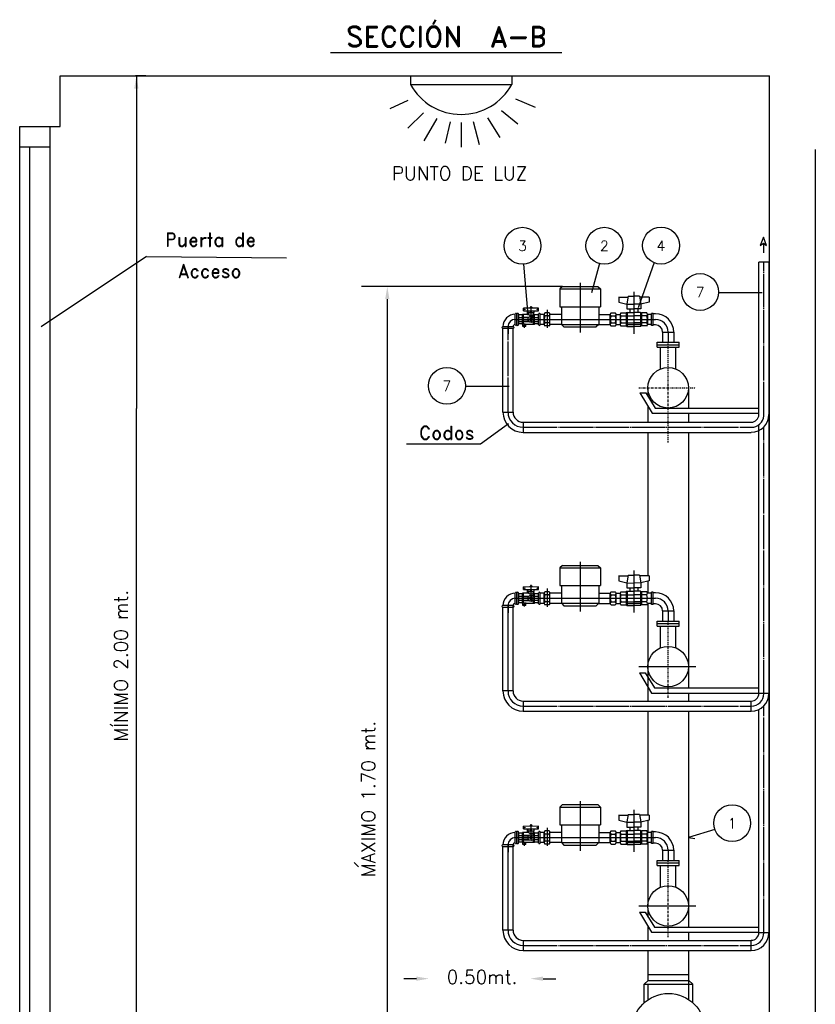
# Model space of a CAD drawing. Header units: millimetres. Extents: x -1738 to -1421, y 322 to 602.
# Tile 2 of 9: x -1738 to -1620, y 456 to 602. Entities that reach past the tile are written whole.
import ezdxf
from ezdxf.enums import TextEntityAlignment as Align

# ---------------------------------------------------------------- set-up
doc = ezdxf.new("R2010")
doc.units = ezdxf.units.MM
doc.linetypes.add('TRAZO_Y_PUNTO', pattern=[1, 0.5, -0.25, 0, -0.25])
doc.linetypes.add('TYZ', pattern=[10.5, 10, -0.25, 0, -0.25])
doc.layers.add('POLIET', color=7, linetype='Continuous')
doc.styles.add('ESTANDAR', font='romans.shx')
doc.styles.add('ROMANC', font='ROMAND.SHX')
doc.styles.add('ROMANS8', font='romans8', dxfattribs={"width": 0.75, "height": 0.1})

msp = doc.modelspace()

# ---------------------------------------------------------------- linework, layer by layer
at = {"lineweight": -3, "ltscale": 0.5}
for p, q in [((-1657.77, 596.76), (-1692.03, 596.76)), ((-1680.2, 593.36), (-1680.2, 592.07)), ((-1665.2, 593.36), (-1665.2, 592.07)), ((-1680.2, 592.07), (-1665.2, 592.07)), ((-1680.6, 589.71), (-1683.25, 588.49)), ((-1664.65, 589.96), (-1661.76, 588.74)), ((-1678.25, 587.9), (-1680.61, 585.59)), ((-1666.74, 588.21), (-1664.32, 586.27)), ((-1676.32, 587.03), (-1678.22, 583.71)), ((-1674.31, 586.55), (-1675.06, 583.37)), ((-1672.7, 586.44), (-1672.7, 582.78)), ((-1670.92, 586.59), (-1670.03, 583.2)), ((-1668.81, 587.16), (-1666.96, 584.23)), ((-1627.96, 569.49), (-1628.41, 568.26)), ((-1628.41, 568.26), (-1627.96, 568.56)), ((-1627.51, 568.26), (-1627.96, 569.49)), ((-1627.96, 568.56), (-1627.51, 568.26)), ((-1627.96, 568.56), (-1627.96, 567.14)), ((-1719.26, 566.59), (-1698.55, 566.41)), ((-1644.13, 565.7), (-1646.5, 559.01)), ((-1628.62, 543.2), (-1628.62, 565.78)), ((-1627.12, 565.78), (-1628.62, 565.78)), ((-1627.12, 466.48), (-1627.12, 565.78)), ((-1652.24, 565.58), (-1653.41, 561.25)), ((-1657.71, 562.17), (-1687.44, 562.17)), ((-1657.71, 562.17), (-1658.09, 561.8)), ((-1658.09, 561.8), (-1652.09, 561.8)), ((-1657.71, 562.17), (-1652.46, 562.17)), ((-1652.46, 562.17), (-1652.09, 561.8)), ((-1647.13, 561.39), (-1647.13, 555.18)), ((-1647.13, 561.39), (-1647.13, 555.18)), ((-1634.59, 561.3), (-1628.12, 561.3)), ((-1683.63, 560.3), (-1683.63, 396.49)), ((-1649.39, 560.61), (-1647.98, 560.61)), ((-1649.38, 560.61), (-1649.38, 559.86)), ((-1649.38, 559.86), (-1648.18, 559.56)), ((-1647.96, 560.72), (-1648.18, 559.59)), ((-1647.96, 560.72), (-1647.13, 560.71)), ((-1646.31, 560.72), (-1647.14, 560.71)), ((-1646.31, 560.72), (-1646.08, 559.59)), ((-1644.88, 560.61), (-1646.29, 560.61)), ((-1644.88, 559.86), (-1646.08, 559.56)), ((-1644.88, 560.61), (-1644.88, 559.86)), ((-1663.48, 558.57), (-1663.48, 558.98)), ((-1662.88, 558.04), (-1662.88, 558.49)), ((-1662.8, 558.31), (-1662.8, 558.57)), ((-1662.54, 558.95), (-1662.54, 558.99)), ((-1662.5, 558.99), (-1662.5, 559.07)), ((-1662.42, 558.31), (-1662.42, 558.46)), ((-1662.35, 556.97), (-1662.35, 559.26)), ((-1662.28, 558.31), (-1662.28, 558.46)), ((-1662.2, 558.99), (-1662.2, 559.07)), ((-1662.16, 558.95), (-1662.16, 558.99)), ((-1661.9, 558.31), (-1661.9, 558.57)), ((-1661.23, 558.57), (-1661.23, 558.98)), ((-1658.09, 559.17), (-1652.09, 559.17)), ((-1648.18, 559.59), (-1648.18, 558.84)), ((-1648.18, 559.56), (-1647.14, 559.55)), ((-1648.18, 558.84), (-1647.13, 558.84)), ((-1647.73, 558.84), (-1647.73, 558.34)), ((-1646.08, 559.56), (-1647.13, 559.55)), ((-1646.08, 558.84), (-1647.13, 558.84)), ((-1646.53, 558.84), (-1646.53, 558.34)), ((-1646.08, 559.59), (-1646.08, 558.84)), ((-1664.68, 556.47), (-1664.68, 558.12)), ((-1664.45, 556.47), (-1664.45, 558.12)), ((-1664.45, 556.47), (-1664.45, 558.12)), ((-1664.23, 556.47), (-1664.23, 558.12)), ((-1664.23, 556.81), (-1664.23, 557.78)), ((-1663.63, 556.54), (-1663.63, 558.04)), ((-1663.55, 556.54), (-1663.55, 558.04)), ((-1663.48, 556.57), (-1663.48, 558.04)), ((-1662.69, 558.04), (-1662.69, 558.31)), ((-1662.01, 558.04), (-1662.01, 558.31)), ((-1661.98, 557.67), (-1661.98, 558.04)), ((-1661.98, 556.54), (-1661.98, 556.92)), ((-1661.9, 556.54), (-1661.9, 558.04)), ((-1661.83, 556.54), (-1661.83, 558.04)), ((-1661.23, 556.47), (-1661.23, 558.12)), ((-1661, 556.47), (-1661, 558.12)), ((-1660.4, 556.54), (-1660.4, 558.04)), ((-1660.4, 556.54), (-1660.4, 558.04)), ((-1660.4, 557.29), (-1643.93, 557.29)), ((-1659.55, 556.54), (-1659.55, 558.04)), ((-1650.62, 556.54), (-1650.62, 558.04)), ((-1649.77, 556.54), (-1649.77, 558.04)), ((-1649.16, 558.04), (-1649.16, 556.54)), ((-1648.11, 558.34), (-1648.26, 558.27)), ((-1648.26, 558.27), (-1648.26, 556.32)), ((-1648.11, 558.34), (-1648.11, 556.24)), ((-1646.16, 558.34), (-1646.01, 558.27)), ((-1646.16, 558.34), (-1646.16, 556.24)), ((-1646.01, 558.27), (-1646.01, 556.32)), ((-1645.11, 558.04), (-1645.11, 556.54)), ((-1644.5, 556.39), (-1644.5, 558.19)), ((-1644.27, 556.39), (-1644.27, 558.19)), ((-1666.59, 555.98), (-1664.94, 555.98)), ((-1666.51, 543.57), (-1666.51, 555.98)), ((-1665.01, 543.57), (-1665.01, 555.98)), ((-1663.55, 556.24), (-1663.55, 556.54)), ((-1663.32, 556.06), (-1663.32, 556.54)), ((-1663.1, 556.24), (-1663.1, 556.54)), ((-1657.86, 556.55), (-1657.49, 556.17)), ((-1657.86, 556.55), (-1652.31, 556.55)), ((-1657.49, 556.17), (-1652.69, 556.17)), ((-1655.09, 556.36), (-1655.09, 555.34)), ((-1652.31, 556.55), (-1652.69, 556.17)), ((-1648.26, 556.32), (-1648.11, 556.24)), ((-1646.01, 556.32), (-1646.16, 556.24)), ((-1642.88, 555.42), (-1641.23, 555.42)), ((-1642.88, 555.42), (-1642.87, 553.92)), ((-1642.06, 555.42), (-1642.05, 553.92)), ((-1641.23, 555.42), (-1641.22, 553.92)), ((-1643.7, 553.92), (-1640.4, 553.92)), ((-1643.7, 553.17), (-1643.7, 553.92)), ((-1643.7, 553.55), (-1640.4, 553.55)), ((-1643.7, 553.17), (-1640.4, 553.17)), ((-1643.17, 549.95), (-1643.17, 553.17)), ((-1640.92, 549.95), (-1640.92, 553.17)), ((-1640.4, 553.17), (-1640.4, 553.92)), ((-1672.07, 547.41), (-1665.6, 547.41)), ((-1645.05, 547.17), (-1645.05, 545.92)), ((-1639.05, 547.17), (-1639.05, 544.17)), ((-1646.23, 546.42), (-1645.35, 546.42)), ((-1646.23, 546.42), (-1644.42, 543.42)), ((-1645.35, 546.42), (-1643.99, 544.17)), ((-1645.05, 544.46), (-1645.05, 542.07)), ((-1643.99, 544.17), (-1628.62, 544.17)), ((-1666.51, 543.57), (-1665.01, 543.57)), ((-1644.42, 543.42), (-1628.62, 543.42)), ((-1639.05, 543.42), (-1639.05, 542.07)), ((-1669.84, 538.88), (-1665.7, 541.9)), ((-1663.51, 542.07), (-1629.75, 542.07)), ((-1663.51, 542.07), (-1663.51, 540.57)), ((-1663.51, 542.07), (-1663.51, 540.57)), ((-1628.62, 501.91), (-1628.62, 541.68)), ((-1663.51, 540.57), (-1629.75, 540.57)), ((-1645.05, 540.57), (-1645.05, 519.32)), ((-1639.05, 540.57), (-1639.05, 502.72)), ((-1680.79, 538.88), (-1669.84, 538.88)), ((-1657.71, 520.88), (-1658.09, 520.51)), ((-1658.09, 520.51), (-1655.09, 520.51)), ((-1657.71, 520.88), (-1655.09, 520.88)), ((-1655.09, 520.88), (-1652.46, 520.88)), ((-1655.09, 520.51), (-1652.09, 520.51)), ((-1652.46, 520.88), (-1652.09, 520.51)), ((-1649.39, 519.33), (-1647.98, 519.32)), ((-1649.38, 519.33), (-1649.38, 518.58)), ((-1647.96, 519.43), (-1648.18, 518.3)), ((-1647.96, 519.43), (-1647.13, 519.42)), ((-1646.31, 519.43), (-1647.14, 519.42)), ((-1647.13, 520.11), (-1647.13, 513.89)), ((-1647.13, 520.11), (-1647.13, 513.89)), ((-1646.31, 519.43), (-1646.08, 518.3)), ((-1644.88, 519.33), (-1646.29, 519.32)), ((-1644.88, 519.33), (-1644.88, 518.58)), ((-1663.48, 517.28), (-1663.48, 517.69)), ((-1662.54, 517.66), (-1662.54, 517.7)), ((-1662.5, 517.7), (-1662.5, 517.78)), ((-1662.35, 515.68), (-1662.35, 517.97)), ((-1662.2, 517.7), (-1662.2, 517.78)), ((-1662.16, 517.66), (-1662.16, 517.7)), ((-1661.23, 517.28), (-1661.23, 517.69)), ((-1658.09, 517.88), (-1655.09, 517.88)), ((-1655.09, 517.88), (-1652.09, 517.88)), ((-1649.38, 518.58), (-1648.18, 518.27)), ((-1648.18, 518.3), (-1648.18, 517.55)), ((-1648.18, 518.27), (-1647.14, 518.26)), ((-1648.18, 517.55), (-1647.13, 517.55)), ((-1647.73, 517.55), (-1647.73, 517.05)), ((-1646.08, 518.27), (-1647.13, 518.26)), ((-1646.08, 517.55), (-1647.13, 517.55)), ((-1646.53, 517.55), (-1646.53, 517.05)), ((-1644.88, 518.58), (-1646.08, 518.27)), ((-1646.08, 518.3), (-1646.08, 517.55)), ((-1645.05, 518.53), (-1645.05, 516.75)), ((-1645.05, 518.53), (-1645.05, 516.75)), ((-1664.68, 515.18), (-1664.68, 516.83)), ((-1664.45, 515.18), (-1664.45, 516.83)), ((-1664.45, 515.18), (-1664.45, 516.83)), ((-1664.23, 515.18), (-1664.23, 516.83)), ((-1664.23, 515.52), (-1664.23, 516.49)), ((-1663.63, 515.25), (-1663.63, 516.75)), ((-1663.55, 515.25), (-1663.55, 516.75)), ((-1663.48, 515.28), (-1663.48, 516.75)), ((-1662.88, 516.75), (-1662.88, 517.2)), ((-1662.8, 517.02), (-1662.8, 517.28)), ((-1662.69, 516.75), (-1662.69, 517.02)), ((-1662.42, 517.02), (-1662.42, 517.17)), ((-1662.28, 517.02), (-1662.28, 517.17)), ((-1662.01, 516.75), (-1662.01, 517.02)), ((-1661.98, 516.38), (-1661.98, 516.75)), ((-1661.9, 517.02), (-1661.9, 517.28)), ((-1661.9, 515.25), (-1661.9, 516.75)), ((-1661.83, 515.25), (-1661.83, 516.75)), ((-1661.23, 515.18), (-1661.23, 516.83)), ((-1661, 515.18), (-1661, 516.83)), ((-1660.4, 515.25), (-1660.4, 516.75)), ((-1660.4, 515.25), (-1660.4, 516.75)), ((-1659.55, 515.25), (-1659.55, 516.75)), ((-1650.62, 515.25), (-1650.62, 516.75)), ((-1649.77, 515.25), (-1649.77, 516.75)), ((-1649.16, 516.75), (-1649.16, 515.25)), ((-1648.11, 517.05), (-1648.26, 516.98)), ((-1648.26, 516.98), (-1648.26, 515.03)), ((-1648.11, 517.05), (-1648.11, 514.95)), ((-1646.16, 517.05), (-1646.16, 514.95)), ((-1646.16, 517.05), (-1646.01, 516.98)), ((-1646.01, 516.98), (-1646.01, 515.03)), ((-1644.5, 515.1), (-1644.5, 516.9)), ((-1644.27, 515.1), (-1644.27, 516.9)), ((-1666.59, 514.69), (-1664.94, 514.69)), ((-1666.51, 502.28), (-1666.51, 514.69)), ((-1665.76, 502.28), (-1665.76, 514.92)), ((-1665.01, 502.28), (-1665.01, 514.92)), ((-1663.55, 514.95), (-1663.55, 515.25)), ((-1663.32, 514.77), (-1663.32, 515.25)), ((-1663.1, 514.95), (-1663.1, 515.25)), ((-1661.98, 515.25), (-1661.98, 515.63)), ((-1660.4, 516), (-1655.09, 516)), ((-1657.86, 515.26), (-1655.09, 515.26)), ((-1657.86, 515.26), (-1657.49, 514.88)), ((-1657.49, 514.88), (-1655.09, 514.88)), ((-1655.09, 516), (-1643.93, 516)), ((-1655.09, 515.26), (-1652.31, 515.26)), ((-1655.09, 515.07), (-1655.09, 514.05)), ((-1655.09, 515.07), (-1655.09, 514.05)), ((-1655.09, 514.88), (-1652.69, 514.88)), ((-1652.31, 515.26), (-1652.69, 514.88)), ((-1648.26, 515.03), (-1648.11, 514.95)), ((-1646.01, 515.03), (-1646.16, 514.95)), ((-1645.05, 515.25), (-1645.05, 505.88)), ((-1642.88, 514.13), (-1641.23, 514.13)), ((-1642.88, 514.13), (-1642.87, 512.63)), ((-1642.06, 514.13), (-1642.05, 512.63)), ((-1641.23, 514.13), (-1641.22, 512.63)), ((-1645.05, 512.31), (-1645.05, 500.78)), ((-1643.7, 512.63), (-1640.4, 512.63)), ((-1643.7, 511.88), (-1643.7, 512.63)), ((-1643.7, 512.26), (-1640.4, 512.26)), ((-1643.7, 511.88), (-1640.4, 511.88)), ((-1643.17, 508.66), (-1643.17, 511.88)), ((-1640.92, 508.66), (-1640.92, 511.88)), ((-1640.4, 511.88), (-1640.4, 512.63)), ((-1646.38, 505.88), (-1637.98, 505.88)), ((-1646.38, 505.88), (-1637.98, 505.88)), ((-1639, 502.72), (-1639, 505.88)), ((-1646.32, 504.97), (-1645.45, 504.97)), ((-1646.32, 504.97), (-1644.51, 501.97)), ((-1645.45, 504.97), (-1644.09, 502.72)), ((-1645, 504.24), (-1645, 505.36)), ((-1665.01, 502.28), (-1666.51, 502.28)), ((-1645, 500.78), (-1645, 502.78)), ((-1644.51, 501.97), (-1628.62, 501.97)), ((-1644.09, 502.72), (-1628.62, 502.72)), ((-1639.05, 501.97), (-1639.05, 500.78)), ((-1639, 500.78), (-1639, 501.97)), ((-1627.12, 501.91), (-1628.62, 501.91)), ((-1663.51, 500.78), (-1629.75, 500.78)), ((-1663.51, 500.78), (-1663.51, 499.28)), ((-1629.75, 499.28), (-1629.75, 500.78)), ((-1663.51, 499.28), (-1629.75, 499.28)), ((-1645.05, 499.28), (-1645.05, 483.9)), ((-1639.05, 499.28), (-1639.05, 486.66)), ((-1628.62, 498.73), (-1628.62, 499.53)), ((-1628.62, 466.48), (-1628.62, 498.73)), ((-1645.05, 496.1), (-1645.05, 483.9)), ((-1639.05, 496.1), (-1639.05, 470.45)), ((-1657.71, 485.45), (-1658.09, 485.08)), ((-1657.71, 485.45), (-1655.09, 485.45)), ((-1655.09, 485.45), (-1652.46, 485.45)), ((-1652.46, 485.45), (-1652.09, 485.08)), ((-1658.09, 485.08), (-1655.09, 485.08)), ((-1655.09, 485.08), (-1652.09, 485.08)), ((-1647.96, 484), (-1648.18, 482.88)), ((-1647.96, 484), (-1647.13, 484)), ((-1646.31, 484), (-1647.14, 484)), ((-1647.13, 484.68), (-1647.13, 478.46)), ((-1647.13, 484.68), (-1647.13, 478.46)), ((-1646.31, 484), (-1646.08, 482.88)), ((-1662.35, 480.25), (-1662.35, 482.54)), ((-1649.39, 483.9), (-1647.98, 483.89)), ((-1649.38, 483.9), (-1649.38, 483.15)), ((-1649.38, 483.15), (-1648.18, 482.84)), ((-1648.18, 482.88), (-1648.18, 482.13)), ((-1648.18, 482.84), (-1647.14, 482.83)), ((-1646.08, 482.84), (-1647.13, 482.83)), ((-1644.88, 483.9), (-1646.29, 483.89)), ((-1644.88, 483.15), (-1646.08, 482.84)), ((-1646.08, 482.88), (-1646.08, 482.13)), ((-1645.05, 483.11), (-1645.05, 481.33)), ((-1644.88, 483.9), (-1644.88, 483.15)), ((-1664.68, 479.75), (-1664.68, 481.4)), ((-1664.45, 479.75), (-1664.45, 481.4)), ((-1664.45, 479.75), (-1664.45, 481.4)), ((-1664.23, 479.75), (-1664.23, 481.4)), ((-1663.63, 479.83), (-1663.63, 481.33)), ((-1663.55, 479.83), (-1663.55, 481.33)), ((-1663.48, 481.85), (-1663.48, 482.27)), ((-1663.48, 479.85), (-1663.48, 481.33)), ((-1662.88, 481.33), (-1662.88, 481.77)), ((-1662.8, 481.59), (-1662.8, 481.85)), ((-1662.69, 481.33), (-1662.69, 481.59)), ((-1662.54, 482.23), (-1662.54, 482.27)), ((-1662.5, 482.27), (-1662.5, 482.35)), ((-1662.42, 481.59), (-1662.42, 481.74)), ((-1662.28, 481.59), (-1662.28, 481.74)), ((-1662.2, 482.27), (-1662.2, 482.35)), ((-1662.16, 482.23), (-1662.16, 482.27)), ((-1662.01, 481.33), (-1662.01, 481.59)), ((-1661.98, 480.95), (-1661.98, 481.33)), ((-1661.9, 481.59), (-1661.9, 481.85)), ((-1661.9, 479.83), (-1661.9, 481.33)), ((-1661.83, 479.83), (-1661.83, 481.33)), ((-1661.23, 481.85), (-1661.23, 482.27)), ((-1661.23, 479.75), (-1661.23, 481.4)), ((-1661, 479.75), (-1661, 481.4)), ((-1660.4, 479.83), (-1660.4, 481.33)), ((-1660.4, 479.83), (-1660.4, 481.33)), ((-1659.55, 479.83), (-1659.55, 481.33)), ((-1658.09, 482.45), (-1655.09, 482.45)), ((-1655.09, 482.45), (-1652.09, 482.45)), ((-1650.62, 479.83), (-1650.62, 481.33)), ((-1649.77, 479.83), (-1649.77, 481.33)), ((-1649.16, 481.33), (-1649.16, 479.83)), ((-1648.11, 481.63), (-1648.26, 481.55)), ((-1648.26, 481.55), (-1648.26, 479.6)), ((-1648.18, 482.13), (-1647.13, 482.12)), ((-1648.11, 481.63), (-1648.11, 479.53)), ((-1647.73, 482.13), (-1647.73, 481.63)), ((-1646.08, 482.13), (-1647.13, 482.12)), ((-1646.53, 482.13), (-1646.53, 481.63)), ((-1646.16, 481.63), (-1646.16, 479.53)), ((-1646.16, 481.63), (-1646.01, 481.55)), ((-1646.01, 481.55), (-1646.01, 479.6)), ((-1645.11, 481.33), (-1645.11, 479.83)), ((-1644.5, 479.68), (-1644.5, 481.48)), ((-1644.27, 479.68), (-1644.27, 481.48)), ((-1635.14, 481.76), (-1639.05, 480.57)), ((-1664.23, 480.09), (-1664.23, 481.07)), ((-1663.55, 479.53), (-1663.55, 479.83)), ((-1663.32, 479.35), (-1663.32, 479.83)), ((-1663.1, 479.53), (-1663.1, 479.83)), ((-1661.98, 479.83), (-1661.98, 480.2)), ((-1660.4, 480.58), (-1655.09, 480.58)), ((-1657.86, 479.83), (-1655.09, 479.83)), ((-1657.86, 479.83), (-1657.49, 479.45)), ((-1655.09, 480.58), (-1643.93, 480.58)), ((-1655.09, 479.83), (-1652.31, 479.83)), ((-1655.09, 479.64), (-1655.09, 478.63)), ((-1655.09, 479.64), (-1655.09, 478.63)), ((-1652.31, 479.83), (-1652.69, 479.45)), ((-1645.05, 479.83), (-1645.05, 470.45)), ((-1639.05, 480.57), (-1638.12, 480.45)), ((-1666.59, 479.27), (-1664.94, 479.27)), ((-1666.51, 466.85), (-1666.51, 479.27)), ((-1665.76, 466.85), (-1665.76, 479.49)), ((-1665.01, 466.85), (-1665.01, 479.49)), ((-1657.49, 479.45), (-1655.09, 479.45)), ((-1655.09, 479.45), (-1652.69, 479.45)), ((-1648.26, 479.6), (-1648.11, 479.53)), ((-1646.01, 479.6), (-1646.16, 479.53)), ((-1642.88, 478.7), (-1641.23, 478.7)), ((-1642.88, 478.7), (-1642.87, 477.2)), ((-1642.06, 478.7), (-1642.05, 477.2)), ((-1641.23, 478.7), (-1641.22, 477.2)), ((-1687.88, 476.22), (-1688.55, 476.86)), ((-1643.7, 477.2), (-1640.4, 477.2)), ((-1643.7, 476.45), (-1643.7, 477.2)), ((-1643.7, 476.83), (-1640.4, 476.83)), ((-1640.4, 476.45), (-1640.4, 477.2)), ((-1643.7, 476.45), (-1640.4, 476.45)), ((-1643.17, 473.24), (-1643.17, 476.45)), ((-1640.92, 473.24), (-1640.92, 476.45)), ((-1646.38, 470.45), (-1637.98, 470.45)), ((-1646.38, 470.45), (-1637.98, 470.45)), ((-1646.32, 469.55), (-1645.45, 469.55)), ((-1646.32, 469.55), (-1644.51, 466.55)), ((-1645.45, 469.55), (-1644.09, 467.3)), ((-1645, 468.81), (-1645, 469.94)), ((-1639, 467.3), (-1639, 470.45)), ((-1665.01, 466.85), (-1666.51, 466.85)), ((-1645, 465.35), (-1645, 467.36)), ((-1644.51, 466.55), (-1628.62, 466.55)), ((-1644.09, 467.3), (-1628.62, 467.3)), ((-1639, 465.35), (-1639, 466.55)), ((-1663.51, 465.35), (-1629.75, 465.35)), ((-1663.51, 465.35), (-1663.51, 463.85)), ((-1629.75, 463.85), (-1629.75, 465.35)), ((-1627.12, 466.48), (-1628.62, 466.48)), ((-1663.51, 463.85), (-1629.75, 463.85)), ((-1645, 459.39), (-1645, 463.85)), ((-1639, 456.58), (-1639, 463.85)), ((-1645, 459.39), (-1645.6, 458.89)), ((-1645, 460.29), (-1639, 460.29)), ((-1645, 459.39), (-1639, 459.39)), ((-1639, 459.39), (-1638.4, 458.89)), ((-1645.6, 458.89), (-1638.4, 458.89)), ((-1645.6, 456.11), (-1645.6, 458.89)), ((-1645.05, 458.89), (-1645.05, 456.54)), ((-1639.05, 458.89), (-1639.05, 456.6)), ((-1638.4, 456.11), (-1638.4, 458.89))]:
    msp.add_line(p, q, dxfattribs=at)
at = {"color": 1, "lineweight": -3, "ltscale": 0.5}
for p, q in [((-1732.05, 593.36), (-1627.05, 593.36)), ((-1732.05, 585.86), (-1732.05, 593.36)), ((-1627.05, 396.49), (-1627.05, 593.36)), ((-1738.05, 396.49), (-1738.05, 585.86)), ((-1738.05, 585.86), (-1732.05, 585.86)), ((-1733.55, 396.49), (-1733.55, 585.86)), ((-1738.05, 582.86), (-1733.55, 582.86)), ((-1736.55, 396.49), (-1736.55, 582.86)), ((-1620.27, 582.44), (-1620.27, 407.24))]:
    msp.add_line(p, q, dxfattribs=at)
at = {"color": 0, "linetype": 'ByBlock', "lineweight": -3, "ltscale": 0.5}
for p, q in [((-1719.35, 593.36), (-1720.91, 593.36)), ((-1720.78, 593.36), (-1720.78, 544.1)), ((-1720.78, 398.37), (-1720.78, 544.1)), ((-1679.33, 459.68), (-1681.2, 459.68)), ((-1660.58, 459.68), (-1658.7, 459.68))]:
    msp.add_line(p, q, dxfattribs=at)
at = {"linetype": 'TYZ', "lineweight": -3, "ltscale": 0.5}
for p, q in [((-1627.87, 543.01), (-1627.87, 565.78)), ((-1665.76, 543.57), (-1665.76, 556.21)), ((-1663.51, 541.32), (-1629.75, 541.32)), ((-1627.87, 501.91), (-1627.87, 541.36)), ((-1627.87, 466.48), (-1627.87, 500.07)), ((-1663.51, 500.03), (-1629.75, 500.03)), ((-1663.51, 464.6), (-1629.75, 464.6))]:
    msp.add_line(p, q, dxfattribs=at)
at = {"linetype": 'Continuous', "lineweight": -3, "ltscale": 0.5}
for p, q in [((-1658.09, 561.8), (-1658.09, 559.17)), ((-1655.09, 562.69), (-1655.09, 555.51)), ((-1652.09, 561.8), (-1652.09, 559.17)), ((-1657.86, 559.17), (-1657.86, 556.55)), ((-1652.31, 559.17), (-1652.31, 556.55)), ((-1663.63, 557.97), (-1664.16, 557.97)), ((-1662.69, 558.04), (-1663.63, 558.04)), ((-1661.83, 558.04), (-1662.01, 558.04)), ((-1661.29, 557.97), (-1661.83, 557.97)), ((-1660.4, 558.04), (-1661, 558.04)), ((-1659.66, 558.27), (-1660.29, 558.27)), ((-1659.66, 557.82), (-1660.29, 557.82)), ((-1657.86, 558.04), (-1659.55, 558.04)), ((-1659.15, 558.04), (-1659.55, 558.04)), ((-1652.31, 558.04), (-1650.62, 558.04)), ((-1651.02, 558.04), (-1650.62, 558.04)), ((-1650.51, 558.27), (-1649.89, 558.27)), ((-1650.51, 557.82), (-1649.89, 557.82)), ((-1649.77, 558.04), (-1649.16, 558.04)), ((-1649.05, 558.27), (-1648.26, 558.27)), ((-1649.05, 557.82), (-1648.26, 557.82)), ((-1648.11, 558.34), (-1647.13, 558.34)), ((-1648.11, 557.82), (-1647.13, 557.82)), ((-1646.16, 558.34), (-1647.13, 558.34)), ((-1646.16, 557.82), (-1647.13, 557.82)), ((-1645.22, 558.27), (-1646.01, 558.27)), ((-1645.22, 557.82), (-1646.01, 557.82)), ((-1644.5, 558.04), (-1645.11, 558.04)), ((-1644.27, 558.19), (-1644.5, 558.19)), ((-1643.93, 558.12), (-1644.27, 558.12)), ((-1663.63, 556.62), (-1664.16, 556.62)), ((-1663.55, 556.54), (-1663.63, 556.54)), ((-1663.1, 556.32), (-1663.55, 556.32)), ((-1663.1, 556.24), (-1663.55, 556.24)), ((-1661.83, 556.54), (-1663.1, 556.54)), ((-1661.29, 556.62), (-1661.83, 556.62)), ((-1660.4, 556.54), (-1661, 556.54)), ((-1659.66, 556.77), (-1660.29, 556.77)), ((-1659.66, 556.32), (-1660.29, 556.32)), ((-1657.86, 556.54), (-1659.55, 556.54)), ((-1659.15, 556.54), (-1659.55, 556.54)), ((-1652.31, 556.54), (-1650.62, 556.54)), ((-1651.02, 556.54), (-1650.62, 556.54)), ((-1650.51, 556.77), (-1649.89, 556.77)), ((-1650.51, 556.32), (-1649.89, 556.32)), ((-1649.77, 556.54), (-1649.16, 556.54)), ((-1649.05, 556.77), (-1648.26, 556.77)), ((-1649.05, 556.32), (-1648.26, 556.32)), ((-1648.11, 556.77), (-1647.13, 556.77)), ((-1648.11, 556.54), (-1647.13, 556.54)), ((-1648.11, 556.24), (-1647.13, 556.24)), ((-1646.16, 556.77), (-1647.13, 556.77)), ((-1646.16, 556.54), (-1647.13, 556.54)), ((-1646.16, 556.24), (-1647.13, 556.24)), ((-1645.22, 556.77), (-1646.01, 556.77)), ((-1645.22, 556.32), (-1646.01, 556.32)), ((-1644.5, 556.54), (-1645.11, 556.54)), ((-1644.27, 556.39), (-1644.5, 556.39)), ((-1643.93, 556.47), (-1644.27, 556.47)), ((-1658.09, 520.51), (-1658.09, 517.88)), ((-1655.09, 521.4), (-1655.09, 514.22)), ((-1655.09, 521.4), (-1655.09, 514.22)), ((-1652.09, 520.51), (-1652.09, 517.88)), ((-1657.86, 517.88), (-1657.86, 515.26)), ((-1652.31, 517.88), (-1652.31, 515.26)), ((-1663.63, 516.68), (-1664.16, 516.68)), ((-1662.69, 516.75), (-1663.63, 516.75)), ((-1661.83, 516.75), (-1662.01, 516.75)), ((-1661.29, 516.68), (-1661.83, 516.68)), ((-1660.4, 516.75), (-1661, 516.75)), ((-1659.66, 516.98), (-1660.29, 516.98)), ((-1659.66, 516.53), (-1660.29, 516.53)), ((-1659.15, 516.75), (-1659.55, 516.75)), ((-1657.86, 516.75), (-1659.55, 516.75)), ((-1652.31, 516.75), (-1650.62, 516.75)), ((-1651.02, 516.75), (-1650.62, 516.75)), ((-1650.51, 516.98), (-1649.89, 516.98)), ((-1650.51, 516.53), (-1649.89, 516.53)), ((-1649.77, 516.75), (-1649.16, 516.75)), ((-1649.05, 516.98), (-1648.26, 516.98)), ((-1649.05, 516.53), (-1648.26, 516.53)), ((-1648.11, 517.05), (-1647.13, 517.05)), ((-1648.11, 516.53), (-1647.13, 516.53)), ((-1646.16, 517.05), (-1647.13, 517.05)), ((-1646.16, 516.53), (-1647.13, 516.53)), ((-1645.22, 516.98), (-1646.01, 516.98)), ((-1645.22, 516.53), (-1646.01, 516.53)), ((-1644.5, 516.75), (-1645.11, 516.75)), ((-1644.27, 516.9), (-1644.5, 516.9)), ((-1643.93, 516.83), (-1644.27, 516.83)), ((-1663.63, 515.33), (-1664.16, 515.33)), ((-1663.55, 515.25), (-1663.63, 515.25)), ((-1663.1, 515.03), (-1663.55, 515.03)), ((-1663.1, 514.95), (-1663.55, 514.95)), ((-1661.83, 515.25), (-1663.1, 515.25)), ((-1661.29, 515.33), (-1661.83, 515.33)), ((-1660.4, 515.25), (-1661, 515.25)), ((-1659.66, 515.48), (-1660.29, 515.48)), ((-1659.66, 515.03), (-1660.29, 515.03)), ((-1659.15, 515.25), (-1659.55, 515.25)), ((-1657.86, 515.25), (-1659.55, 515.25)), ((-1652.31, 515.25), (-1650.62, 515.25)), ((-1651.02, 515.25), (-1650.62, 515.25)), ((-1650.51, 515.48), (-1649.89, 515.48)), ((-1650.51, 515.03), (-1649.89, 515.03)), ((-1649.77, 515.25), (-1649.16, 515.25)), ((-1649.05, 515.48), (-1648.26, 515.48)), ((-1649.05, 515.03), (-1648.26, 515.03)), ((-1648.11, 515.48), (-1647.13, 515.48)), ((-1648.11, 515.25), (-1647.13, 515.25)), ((-1648.11, 514.95), (-1647.13, 514.95)), ((-1646.16, 515.48), (-1647.13, 515.48)), ((-1646.16, 515.25), (-1647.13, 515.25)), ((-1646.16, 514.95), (-1647.13, 514.95)), ((-1645.22, 515.48), (-1646.01, 515.48)), ((-1645.22, 515.03), (-1646.01, 515.03)), ((-1644.5, 515.25), (-1645.11, 515.25)), ((-1644.27, 515.1), (-1644.5, 515.1)), ((-1643.93, 515.18), (-1644.27, 515.18)), ((-1655.09, 485.98), (-1655.09, 478.8)), ((-1655.09, 485.98), (-1655.09, 478.8)), ((-1658.09, 485.08), (-1658.09, 482.45)), ((-1652.09, 485.08), (-1652.09, 482.45)), ((-1663.63, 481.25), (-1664.16, 481.25)), ((-1662.69, 481.33), (-1663.63, 481.33)), ((-1661.83, 481.33), (-1662.01, 481.33)), ((-1661.29, 481.25), (-1661.83, 481.25)), ((-1660.4, 481.33), (-1661, 481.33)), ((-1659.66, 481.55), (-1660.29, 481.55)), ((-1659.66, 481.1), (-1660.29, 481.1)), ((-1659.15, 481.33), (-1659.55, 481.33)), ((-1657.86, 481.33), (-1659.55, 481.33)), ((-1657.86, 482.45), (-1657.86, 479.83)), ((-1652.31, 482.45), (-1652.31, 479.83)), ((-1652.31, 481.33), (-1650.62, 481.33)), ((-1651.02, 481.33), (-1650.62, 481.33)), ((-1650.51, 481.55), (-1649.89, 481.55)), ((-1650.51, 481.1), (-1649.89, 481.1)), ((-1649.77, 481.33), (-1649.16, 481.33)), ((-1649.05, 481.55), (-1648.26, 481.55)), ((-1649.05, 481.1), (-1648.26, 481.1)), ((-1648.11, 481.63), (-1647.13, 481.63)), ((-1648.11, 481.1), (-1647.13, 481.1)), ((-1646.16, 481.63), (-1647.13, 481.63)), ((-1646.16, 481.1), (-1647.13, 481.1)), ((-1645.22, 481.55), (-1646.01, 481.55)), ((-1645.22, 481.1), (-1646.01, 481.1)), ((-1644.5, 481.33), (-1645.11, 481.33)), ((-1644.27, 481.48), (-1644.5, 481.48)), ((-1643.93, 481.4), (-1644.27, 481.4)), ((-1663.63, 479.9), (-1664.16, 479.9)), ((-1663.55, 479.83), (-1663.63, 479.83)), ((-1661.83, 479.83), (-1663.1, 479.83)), ((-1661.29, 479.9), (-1661.83, 479.9)), ((-1660.4, 479.83), (-1661, 479.83)), ((-1659.66, 480.05), (-1660.29, 480.05)), ((-1659.15, 479.83), (-1659.55, 479.83)), ((-1657.86, 479.83), (-1659.55, 479.83)), ((-1652.31, 479.83), (-1650.62, 479.83)), ((-1651.02, 479.83), (-1650.62, 479.83)), ((-1650.51, 480.05), (-1649.89, 480.05)), ((-1649.77, 479.83), (-1649.16, 479.83)), ((-1649.05, 480.05), (-1648.26, 480.05)), ((-1648.11, 480.05), (-1647.13, 480.05)), ((-1648.11, 479.83), (-1647.13, 479.83)), ((-1646.16, 480.05), (-1647.13, 480.05)), ((-1646.16, 479.83), (-1647.13, 479.83)), ((-1645.22, 480.05), (-1646.01, 480.05)), ((-1644.5, 479.83), (-1645.11, 479.83)), ((-1644.27, 479.68), (-1644.5, 479.68)), ((-1643.93, 479.75), (-1644.27, 479.75)), ((-1663.1, 479.6), (-1663.55, 479.6)), ((-1663.1, 479.53), (-1663.55, 479.53)), ((-1659.66, 479.6), (-1660.29, 479.6)), ((-1650.51, 479.6), (-1649.89, 479.6)), ((-1649.05, 479.6), (-1648.26, 479.6)), ((-1648.11, 479.53), (-1647.13, 479.53)), ((-1646.16, 479.53), (-1647.13, 479.53)), ((-1645.22, 479.6), (-1646.01, 479.6))]:
    msp.add_line(p, q, dxfattribs=at)
at = {"linetype": 'TRAZO_Y_PUNTO', "lineweight": -3, "ltscale": 0.5}
for p, q in [((-1642.05, 539.08), (-1642.05, 553.92)), ((-1646.38, 547.17), (-1637.98, 547.17)), ((-1642.05, 501.25), (-1642.05, 512.63)), ((-1646.38, 505.88), (-1637.98, 505.88)), ((-1642.05, 465.83), (-1642.05, 477.2)), ((-1646.38, 470.45), (-1637.98, 470.45))]:
    msp.add_line(p, q, dxfattribs=at)
at = {"lineweight": -3, "ltscale": 0.5}
for centre, radius in [((-1663.62, 568.2), 2.73), ((-1651.5, 568.2), 2.73), ((-1643.11, 568.22), 2.73), ((-1637.32, 561.35), 2.73), ((-1674.8, 547.46), 2.73), ((-1642.05, 547.17), 3), ((-1642.05, 505.88), 3), ((-1632.58, 482.71), 2.73), ((-1642.05, 470.45), 3), ((-1642, 452.09), 5.4)]:
    msp.add_circle(centre, radius, dxfattribs=at)
for centre, radius, start, end in [((-1672.7, 596.2), 8.56, 208.8234, 331.1766), ((-1664.56, 558.07), 0.122, 22.6199, 157.3801), ((-1664.34, 558.07), 0.122, 22.6199, 157.3801), ((-1661.11, 558.07), 0.122, 22.6199, 157.3801), ((-1660.12, 558.04), 0.281, 126.8699, 233.1301), ((-1659.12, 557.29), 1.28, 155.8105, 204.1895), ((-1659.83, 558.04), 0.281, 306.8699, 53.1301), ((-1660.83, 557.29), 1.28, 335.8105, 24.1895), ((-1650.34, 558.04), 0.281, 126.8699, 233.1301), ((-1649.34, 557.29), 1.28, 155.8105, 204.1895), ((-1650.05, 558.04), 0.281, 306.8699, 53.1301), ((-1651.05, 557.29), 1.28, 335.8105, 24.1895), ((-1648.88, 558.04), 0.281, 126.8699, 233.1301), ((-1647.88, 557.29), 1.28, 155.8105, 204.1895), ((-1645.39, 558.04), 0.281, 306.8699, 53.1301), ((-1646.39, 557.29), 1.28, 335.8105, 24.1895), ((-1643.93, 555.42), 2.7, 0, 90), ((-1643.93, 555.42), 1.87, 0, 90), ((-1666.54, 556.09), 0.122, 112.6199, 247.3801), ((-1664.98, 556.09), 0.122, 292.6199, 67.3801), ((-1664.56, 556.52), 0.122, 202.6199, 337.3801), ((-1664.34, 556.52), 0.122, 202.6199, 337.3801), ((-1661.11, 556.52), 0.122, 202.6199, 337.3801), ((-1660.12, 556.54), 0.281, 126.8699, 233.1301), ((-1659.83, 556.54), 0.281, 306.8699, 53.1301), ((-1650.34, 556.54), 0.281, 126.8699, 233.1301), ((-1650.05, 556.54), 0.281, 306.8699, 53.1301), ((-1648.88, 556.54), 0.281, 126.8699, 233.1301), ((-1645.39, 556.54), 0.281, 306.8699, 53.1301), ((-1643.93, 555.42), 1.05, 0, 90), ((-1663.51, 543.57), 3, 180, 270), ((-1663.51, 543.57), 2.25, 180, 270), ((-1663.51, 543.57), 1.5, 180, 270), ((-1629.75, 543.2), 1.12, 270, 0), ((-1629.75, 543.2), 2.62, 270, 0), ((-1629.75, 543.2), 1.88, 270, 354.4702), ((-1664.56, 516.78), 0.122, 22.6199, 157.3801), ((-1664.34, 516.78), 0.122, 22.6199, 157.3801), ((-1661.11, 516.78), 0.122, 22.6199, 157.3801), ((-1660.12, 516.75), 0.281, 126.8699, 233.1301), ((-1659.12, 516), 1.28, 155.8105, 204.1895), ((-1659.83, 516.75), 0.281, 306.8699, 53.1301), ((-1660.83, 516), 1.28, 335.8105, 24.1895), ((-1650.34, 516.75), 0.281, 126.8699, 233.1301), ((-1649.34, 516), 1.28, 155.8105, 204.1895), ((-1650.05, 516.75), 0.281, 306.8699, 53.1301), ((-1651.05, 516), 1.28, 335.8105, 24.1895), ((-1648.88, 516.75), 0.281, 126.8699, 233.1301), ((-1647.88, 516), 1.28, 155.8105, 204.1895), ((-1645.39, 516.75), 0.281, 306.8699, 53.1301), ((-1646.39, 516), 1.28, 335.8105, 24.1895), ((-1643.93, 514.13), 2.7, 0, 90), ((-1666.54, 514.8), 0.122, 112.6199, 247.3801), ((-1664.98, 514.8), 0.122, 292.6199, 67.3801), ((-1664.56, 515.23), 0.122, 202.6199, 337.3801), ((-1664.34, 515.23), 0.122, 202.6199, 337.3801), ((-1661.11, 515.23), 0.122, 202.6199, 337.3801), ((-1660.12, 515.25), 0.281, 126.8699, 233.1301), ((-1659.83, 515.25), 0.281, 306.8699, 53.1301), ((-1650.34, 515.25), 0.281, 126.8699, 233.1301), ((-1650.05, 515.25), 0.281, 306.8699, 53.1301), ((-1648.88, 515.25), 0.281, 126.8699, 233.1301), ((-1645.39, 515.25), 0.281, 306.8699, 53.1301), ((-1643.93, 514.13), 1.87, 0, 90), ((-1643.93, 514.13), 1.05, 0, 90), ((-1663.51, 502.28), 3, 180, 270), ((-1663.51, 502.28), 2.25, 180, 270), ((-1663.51, 502.28), 1.5, 180, 270), ((-1629.75, 501.91), 1.12, 270, 0), ((-1629.75, 501.91), 2.62, 270, 0), ((-1629.75, 501.91), 1.87, 270, 0), ((-1664.56, 481.36), 0.122, 22.6199, 157.3801), ((-1664.34, 481.36), 0.122, 22.6199, 157.3801), ((-1661.11, 481.36), 0.122, 22.6199, 157.3801), ((-1660.12, 481.33), 0.281, 126.8699, 233.1301), ((-1659.12, 480.58), 1.28, 155.8105, 204.1895), ((-1659.83, 481.33), 0.281, 306.8699, 53.1301), ((-1660.83, 480.58), 1.28, 335.8105, 24.1895), ((-1650.34, 481.33), 0.281, 126.8699, 233.1301), ((-1649.34, 480.58), 1.28, 155.8105, 204.1895), ((-1650.05, 481.33), 0.281, 306.8699, 53.1301), ((-1651.05, 480.58), 1.28, 335.8105, 24.1895), ((-1648.88, 481.33), 0.281, 126.8699, 233.1301), ((-1647.88, 480.58), 1.28, 155.8105, 204.1895), ((-1645.39, 481.33), 0.281, 306.8699, 53.1301), ((-1646.39, 480.58), 1.28, 335.8105, 24.1895), ((-1643.93, 478.7), 2.7, 0, 90), ((-1664.56, 479.8), 0.122, 202.6199, 337.3801), ((-1664.34, 479.8), 0.122, 202.6199, 337.3801), ((-1661.11, 479.8), 0.122, 202.6199, 337.3801), ((-1660.12, 479.83), 0.281, 126.8699, 233.1301), ((-1659.83, 479.83), 0.281, 306.8699, 53.1301), ((-1650.34, 479.83), 0.281, 126.8699, 233.1301), ((-1650.05, 479.83), 0.281, 306.8699, 53.1301), ((-1648.88, 479.83), 0.281, 126.8699, 233.1301), ((-1645.39, 479.83), 0.281, 306.8699, 53.1301), ((-1643.93, 478.7), 1.87, 0, 90), ((-1643.93, 478.7), 1.05, 0, 90), ((-1666.54, 479.38), 0.122, 112.6199, 247.3801), ((-1664.98, 479.38), 0.122, 292.6199, 67.3801), ((-1663.51, 466.85), 3, 180, 270), ((-1663.51, 466.85), 2.25, 180, 270), ((-1663.51, 466.85), 1.5, 180, 270), ((-1629.75, 466.48), 1.12, 270, 0), ((-1629.75, 466.48), 2.62, 270, 0), ((-1629.75, 466.48), 1.87, 270, 0)]:
    msp.add_arc(centre, radius, start, end, dxfattribs=at)
at = {"color": 0, "linetype": 'ByBlock', "lineweight": -3, "ltscale": 0.5}
for points in [[(-1721.09, 591.48), (-1720.46, 591.48), (-1720.78, 593.36)], [(-1683.94, 560.3), (-1683.32, 560.3), (-1683.63, 562.17)], [(-1679.33, 460), (-1679.33, 459.37), (-1677.45, 459.68)], [(-1660.58, 460), (-1660.58, 459.37), (-1662.45, 459.68)]]:
    msp.add_solid(points, dxfattribs=at)
at = {"layer": 'POLIET', "lineweight": -3, "ltscale": 0.5}
for p, q in [((-1719.26, 566.59), (-1734.89, 556.19)), ((-1663.48, 565.48), (-1662.84, 557.92)), ((-1662.35, 558.94), (-1663.48, 558.98)), ((-1663.48, 558.57), (-1661.23, 558.57)), ((-1662.88, 558.49), (-1662.8, 558.49)), ((-1662.16, 558.99), (-1662.54, 558.99)), ((-1662.28, 559.1), (-1662.43, 559.1)), ((-1662.28, 558.46), (-1662.42, 558.46)), ((-1661.23, 558.98), (-1662.35, 558.94)), ((-1659.97, 558.73), (-1659.97, 556.05)), ((-1664.68, 557.29), (-1660.4, 557.29)), ((-1664.16, 557.59), (-1663.63, 557.59)), ((-1664.16, 556.99), (-1663.63, 556.99)), ((-1663.48, 557.63), (-1662.65, 557.63)), ((-1663.48, 557.56), (-1662.72, 557.56)), ((-1663.48, 557.03), (-1662.72, 557.03)), ((-1663.48, 556.96), (-1662.65, 556.96)), ((-1662.8, 558.31), (-1662.42, 558.31)), ((-1662.28, 558.31), (-1661.9, 558.31)), ((-1661.83, 557.59), (-1661.29, 557.59)), ((-1661.83, 556.99), (-1661.29, 556.99)), ((-1664.94, 556.21), (-1666.59, 556.21)), ((-1665.76, 556.21), (-1665.76, 555.14)), ((-1662.35, 517.65), (-1663.48, 517.69)), ((-1662.16, 517.7), (-1662.54, 517.7)), ((-1662.28, 517.81), (-1662.43, 517.81)), ((-1661.23, 517.69), (-1662.35, 517.65)), ((-1664.16, 516.3), (-1663.63, 516.3)), ((-1663.48, 517.28), (-1661.23, 517.28)), ((-1663.48, 516.34), (-1662.65, 516.34)), ((-1663.48, 516.27), (-1662.72, 516.27)), ((-1662.88, 517.2), (-1662.8, 517.2)), ((-1662.8, 517.02), (-1662.42, 517.02)), ((-1662.28, 517.17), (-1662.42, 517.17)), ((-1662.28, 517.02), (-1661.9, 517.02)), ((-1661.83, 516.3), (-1661.29, 516.3)), ((-1659.97, 517.44), (-1659.97, 514.76)), ((-1664.94, 514.92), (-1666.59, 514.92)), ((-1665.76, 514.92), (-1665.76, 513.85)), ((-1664.68, 516), (-1660.4, 516)), ((-1664.16, 515.7), (-1663.63, 515.7)), ((-1663.48, 515.74), (-1662.72, 515.74)), ((-1663.48, 515.67), (-1662.65, 515.67)), ((-1661.83, 515.7), (-1661.29, 515.7)), ((-1662.35, 482.23), (-1663.48, 482.27)), ((-1663.48, 481.85), (-1661.23, 481.85)), ((-1662.88, 481.77), (-1662.8, 481.77)), ((-1662.8, 481.59), (-1662.42, 481.59)), ((-1662.16, 482.27), (-1662.54, 482.27)), ((-1662.28, 482.38), (-1662.43, 482.38)), ((-1662.28, 481.74), (-1662.42, 481.74)), ((-1661.23, 482.27), (-1662.35, 482.23)), ((-1662.28, 481.59), (-1661.9, 481.59)), ((-1659.97, 482.02), (-1659.97, 479.33)), ((-1664.68, 480.58), (-1660.4, 480.58)), ((-1664.16, 480.88), (-1663.63, 480.88)), ((-1664.16, 480.28), (-1663.63, 480.28)), ((-1663.48, 480.92), (-1662.65, 480.92)), ((-1663.48, 480.84), (-1662.72, 480.84)), ((-1663.48, 480.32), (-1662.72, 480.32)), ((-1663.48, 480.24), (-1662.65, 480.24)), ((-1661.83, 480.88), (-1661.29, 480.88)), ((-1661.83, 480.28), (-1661.29, 480.28)), ((-1664.94, 479.49), (-1666.59, 479.49)), ((-1665.76, 479.49), (-1665.76, 478.42))]:
    msp.add_line(p, q, dxfattribs=at)
for points in [[(-1662.09, 557.29), (-1662.35, 557.03), (-1662.61, 557.29), (-1662.35, 557.56)], [(-1662.09, 516), (-1662.35, 515.74), (-1662.61, 516), (-1662.35, 516.27)], [(-1662.09, 480.58), (-1662.35, 480.32), (-1662.61, 480.58), (-1662.35, 480.84)]]:
    msp.add_lwpolyline(points, close=True, dxfattribs=at)
for centre, radius in [((-1663.29, 558.77), 0.0412), ((-1661.41, 558.77), 0.0412), ((-1662.78, 558.19), 0.0444), ((-1662.35, 557.29), 0.45), ((-1663.29, 517.49), 0.0412), ((-1661.41, 517.49), 0.0412), ((-1662.78, 516.9), 0.0444), ((-1662.35, 516), 0.45), ((-1663.29, 482.06), 0.0412), ((-1662.78, 481.48), 0.0444), ((-1661.41, 482.06), 0.0412), ((-1662.35, 480.58), 0.45)]:
    msp.add_circle(centre, radius, dxfattribs=at)
for centre, radius, start, end in [((-1662.43, 558.99), 0.109, 46.6538, 133.3462), ((-1662.28, 558.99), 0.109, 46.6538, 133.3462), ((-1664.68, 556.21), 1.84, 90, 180), ((-1664.68, 556.21), 1.09, 90, 180), ((-1663.91, 557.78), 0.312, 143.0676, 216.9324), ((-1663.48, 557.29), 0.75, 156.4218, 203.5782), ((-1663.91, 556.81), 0.312, 143.0676, 216.9324), ((-1662.35, 558.42), 0.509, 228.4735, 311.5265), ((-1662.03, 556.89), 0.0627, 25.2957, 125.6485), ((-1662.03, 557.68), 0.0548, 232.8673, 345.5268), ((-1661.54, 557.78), 0.312, 323.0676, 36.9324), ((-1661.98, 557.29), 0.75, 336.4218, 23.5782), ((-1661.54, 556.81), 0.312, 323.0676, 36.9324), ((-1664.68, 556.21), 0.337, 90, 180), ((-1663.32, 555.93), 0.649, 69.7113, 110.2887), ((-1662.43, 517.7), 0.109, 46.6538, 133.3462), ((-1662.28, 517.7), 0.109, 46.6538, 133.3462), ((-1664.68, 514.92), 1.84, 90, 180), ((-1663.91, 516.49), 0.312, 143.0676, 216.9324), ((-1663.48, 516), 0.75, 156.4218, 203.5782), ((-1662.35, 517.14), 0.509, 228.4735, 311.5265), ((-1662.03, 516.39), 0.0548, 232.8673, 345.5268), ((-1661.54, 516.49), 0.312, 323.0676, 36.9324), ((-1661.98, 516), 0.75, 336.4218, 23.5782), ((-1664.68, 514.92), 1.09, 90, 180), ((-1664.68, 514.92), 0.337, 90, 180), ((-1663.91, 515.52), 0.312, 143.0676, 216.9324), ((-1663.32, 514.65), 0.649, 69.7113, 110.2887), ((-1662.03, 515.6), 0.0627, 25.2957, 125.6485), ((-1661.54, 515.52), 0.312, 323.0676, 36.9324), ((-1664.68, 479.49), 1.84, 90, 180), ((-1663.91, 481.07), 0.312, 143.0676, 216.9324), ((-1662.35, 481.71), 0.509, 228.4735, 311.5265), ((-1662.43, 482.27), 0.109, 46.6538, 133.3462), ((-1662.28, 482.27), 0.109, 46.6538, 133.3462), ((-1661.54, 481.07), 0.312, 323.0676, 36.9324), ((-1664.68, 479.49), 1.09, 90, 180), ((-1664.68, 479.49), 0.337, 90, 180), ((-1663.48, 480.58), 0.75, 156.4218, 203.5782), ((-1663.91, 480.09), 0.312, 143.0676, 216.9324), ((-1663.32, 479.22), 0.649, 69.7113, 110.2887), ((-1662.03, 480.18), 0.0627, 25.2957, 125.6485), ((-1662.03, 480.97), 0.0548, 232.8673, 345.5268), ((-1661.98, 480.58), 0.75, 336.4218, 23.5782), ((-1661.54, 480.09), 0.312, 323.0676, 36.9324)]:
    msp.add_arc(centre, radius, start, end, dxfattribs=at)

# ---------------------------------------------------------------- texts
at = {"lineweight": -3, "ltscale": 0.5, "style": 'ROMANC'}
msp.add_text('SECCIÓN  A-B', height=3, dxfattribs=at).set_placement((-1674.9, 596.76), align=Align.BOTTOM_CENTER)
at = {"lineweight": -3, "ltscale": 0.5}
for s, height, style, p in [('PUNTO DE LUZ', 2, 'ESTANDAR', (-1672.93, 577.92)), ('Puerta de', 2, 'ROMANC', (-1709.8, 568.1)), ('3', 1.5, 'ESTANDAR', (-1663.62, 567.43)), ('2', 1.5, 'ESTANDAR', (-1651.5, 567.43)), ('4', 1.5, 'ESTANDAR', (-1643.11, 567.45)), ('Acceso', 2, 'ROMANC', (-1709.92, 563.46)), ('7', 1.5, 'ESTANDAR', (-1637.32, 560.57)), ('7', 1.5, 'ESTANDAR', (-1674.8, 546.68)), ('Codos', 2, 'ROMANC', (-1674.83, 539.5)), ('1', 1.5, 'ESTANDAR', (-1632.58, 481.93)), ('0.50mt.', 2, 'ROMANS8', (-1669.61, 458.92))]:
    msp.add_text(s, height=height, dxfattribs=dict(at, style=style)).set_placement(p, align=Align.CENTER)
at = {"lineweight": -3, "ltscale": 0.5, "style": 'ROMANS8'}
for s, p in [('MÍNIMO 2.00 mt.', (-1722.06, 506.03)), ('MAXIMO 1.70 mt.', (-1685.43, 486.29))]:
    msp.add_text(s, height=2, rotation=90, dxfattribs=at).set_placement(p, align=Align.CENTER)

doc.saveas('drawing.dxf')
